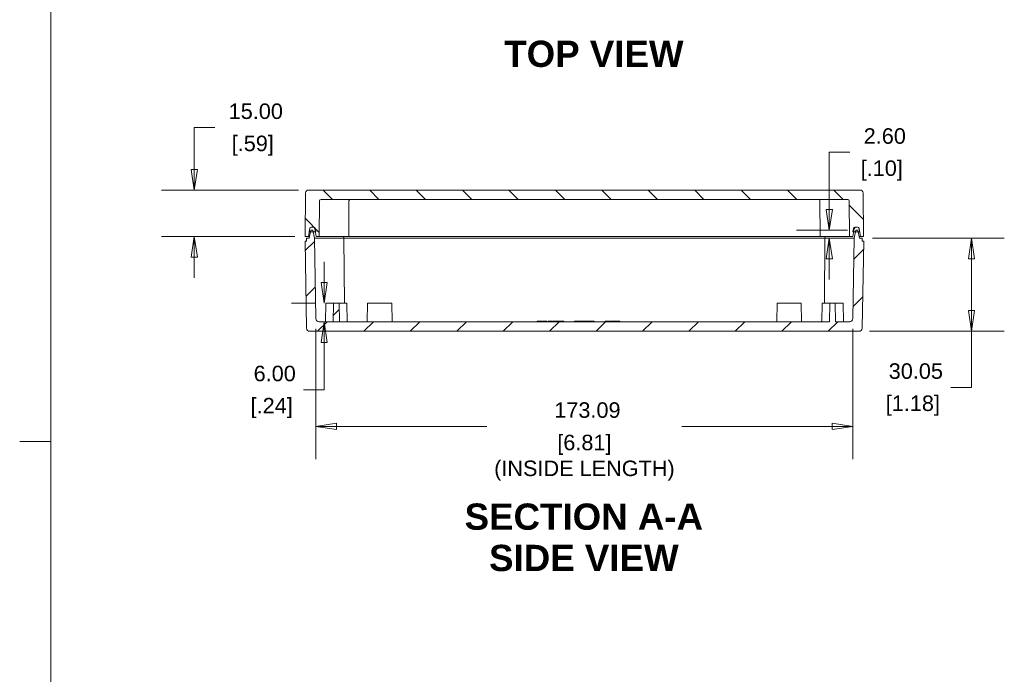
# Model space of a CAD drawing. Header units: millimetres. Extents: x 15 to 916, y 15 to 705.
# Tile 8 of 17: x 15 to 332, y 285 to 496. Entities that reach past the tile are written whole.
import ezdxf

# ---------------------------------------------------------------- set-up
doc = ezdxf.new("R2010")
doc.units = ezdxf.units.MM
doc.header["$LTSCALE"] = 3.333333
doc.layers.get('0').update_dxf_attribs({"lineweight": 25})
for name, color, linetype, lineweight in [('Dimension (ANSI)', 7, 'Continuous', 9), ('Hatch (ANSI)', 7, 'Continuous', 9), ('Sketch Geometry (ANSI)', 7, 'Continuous', 9), ('Symbol (ANSI)', 7, 'Continuous', 9), ('Visible (ANSI)', 7, 'Continuous', 9)]:
    doc.layers.add(name, color=color, linetype=linetype, lineweight=lineweight)
doc.styles.add('Label Text (ANSI)', font='arialbd.ttf')
doc.styles.add('Note Text (ANSI)', font='arial.ttf')
doc.dimstyles.new('Default - mm (ANSI)', dxfattribs={"dimscale": 3.333333, "dimtxt": 1.5, "dimasz": 2, "dimexe": 3.175, "dimexo": 1, "dimgap": 0.8, "dimtad": 0, "dimtih": 1, "dimtoh": 1, "dimrnd": 1e-08, "dimzin": 4, "dimdsep": 46, "dimtxsty": 'Note Text (ANSI)', "dimblk": 'Filled-1', "dimcen": 0.09, "dimdle": 10, "dimclrd": 256, "dimclre": 256, "dimclrt": 256, "dimadec": 1, "dimazin": 0, "dimtfac": 2.032, "dimtofl": 0, "dimtmove": 0, "dimatfit": 3, "dimfxl": 1, "dimtolj": 1, "dimtzin": 0, "dimlwd": -1, "dimlwe": -1, "dimarcsym": 0})

# ---------------------------------------------------------------- blocks, each defined once
blk = doc.blocks.new('Filled-1')
at = {"color": 0}
for p, q in [((0, 0), (-1, 0.15)), ((-1, 0.15), (-1, -0.15)), ((-1, 0), (0, 0)), ((-1, -0.15), (0, 0))]:
    blk.add_line(p, q, dxfattribs=at)
at = {"color": 0, "flags": 128}
blk.add_lwpolyline([(-1, -0.15), (0, 0), (-1, 0.15), (-1, -0.15)], dxfattribs=at)
at = {"color": 0}
blk.add_solid([(-1, -0.15), (0, 0), (-1, 0.15), (-1, -0.15)], dxfattribs=at)
blk = doc.blocks.new('*D19')
at = {"layer": 'Defpoints', "color": 0, "transparency": 16777216}
for p in [(286.61, 425.43), (285.6, 395.38), (321.85, 395.38)]:
    blk.add_point(p, dxfattribs=at)
at = {"layer": 'Dimension (ANSI)', "transparency": 16777216}
for p, q in [((289.94, 425.43), (332.43, 425.43)), ((321.85, 418.76), (321.85, 402.04)), ((288.93, 395.38), (332.43, 395.38)), ((321.85, 395.38), (321.85, 377.28)), ((321.85, 377.28), (315.18, 377.28))]:
    blk.add_line(p, q, dxfattribs=at)
at = {"layer": 'Dimension (ANSI)', "transparency": 16777216, "xscale": 6.666666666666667, "yscale": 6.666666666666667, "zscale": 6.666666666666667}
for p, rotation in [((321.85, 425.43), 90), ((321.85, 395.38), 270)]:
    blk.add_blockref('Filled-1', p, dxfattribs=dict(at, rotation=rotation))
at = {"layer": 'Dimension (ANSI)', "transparency": 16777216, "char_height": 5, "attachment_point": 5, "style": 'Note Text (ANSI)'}
for s, insert in [('\\A1; 30.05', (302.94, 382.51)), ('\\A1;[1.18]', (302.94, 371.41))]:
    blk.add_mtext(s, dxfattribs=dict(at, insert=insert))
blk = doc.blocks.new('*D20')
at = {"layer": 'Defpoints', "color": 0, "transparency": 16777216}
for p in [(71.27, 440.93), (108.18, 440.93), (107.06, 425.93)]:
    blk.add_point(p, dxfattribs=at)
at = {"layer": 'Dimension (ANSI)', "transparency": 16777216}
for p, q in [((71.27, 447.59), (71.27, 461.11)), ((71.27, 461.11), (77.94, 461.11)), ((104.85, 440.93), (60.69, 440.93)), ((103.72, 425.93), (60.69, 425.93)), ((71.27, 419.26), (71.27, 412.59))]:
    blk.add_line(p, q, dxfattribs=at)
at = {"layer": 'Dimension (ANSI)', "transparency": 16777216, "xscale": 6.666666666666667, "yscale": 6.666666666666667, "zscale": 6.666666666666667}
for p, rotation in [((71.27, 440.93), 270), ((71.27, 425.93), 90)]:
    blk.add_blockref('Filled-1', p, dxfattribs=dict(at, rotation=rotation))
at = {"layer": 'Dimension (ANSI)', "transparency": 16777216, "char_height": 5, "attachment_point": 5, "style": 'Note Text (ANSI)'}
for s, insert in [('\\A1; 15.00', (90.15, 466.33)), ('\\A1;[.59]', (90.15, 455.23))]:
    blk.add_mtext(s, dxfattribs=dict(at, insert=insert))
blk = doc.blocks.new('*D38')
at = {"layer": 'Defpoints', "color": 0, "transparency": 16777216}
for p in [(110.51, 399.46), (283.61, 399.46), (283.61, 364.71)]:
    blk.add_point(p, dxfattribs=at)
at = {"layer": 'Dimension (ANSI)', "transparency": 16777216}
for p, q in [((110.51, 396.13), (110.51, 354.13)), ((283.61, 396.13), (283.61, 354.13)), ((117.18, 364.71), (165.62, 364.71)), ((276.94, 364.71), (228.49, 364.71))]:
    blk.add_line(p, q, dxfattribs=at)
at = {"layer": 'Dimension (ANSI)', "transparency": 16777216, "xscale": 6.666666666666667, "yscale": 6.666666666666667, "zscale": 6.666666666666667, "rotation": 180}
blk.add_blockref('Filled-1', (110.51, 364.71), dxfattribs=at)
at = {"layer": 'Dimension (ANSI)', "transparency": 16777216, "xscale": 6.666666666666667, "yscale": 6.666666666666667, "zscale": 6.666666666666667}
blk.add_blockref('Filled-1', (283.61, 364.71), dxfattribs=at)
at = {"layer": 'Dimension (ANSI)', "transparency": 16777216, "char_height": 5, "attachment_point": 5, "style": 'Note Text (ANSI)'}
for s, insert in [('\\A1; 173.09', (197.06, 369.93)), ('\\A1;[6.81]{\\P(INSIDE LENGTH)}', (197.06, 354.59))]:
    blk.add_mtext(s, dxfattribs=dict(at, insert=insert))
blk = doc.blocks.new('*D39')
at = {"layer": 'Defpoints', "color": 0, "transparency": 16777216}
for p in [(276, 428.03), (285.21, 428.03), (286.61, 425.43)]:
    blk.add_point(p, dxfattribs=at)
at = {"layer": 'Dimension (ANSI)', "transparency": 16777216}
for p, q in [((276, 434.69), (276, 453.11)), ((276, 453.11), (282.66, 453.11)), ((281.87, 428.03), (265.41, 428.03)), ((283.27, 425.43), (265.41, 425.43)), ((276, 418.76), (276, 412.09))]:
    blk.add_line(p, q, dxfattribs=at)
at = {"layer": 'Dimension (ANSI)', "transparency": 16777216, "xscale": 6.666666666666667, "yscale": 6.666666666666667, "zscale": 6.666666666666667}
for p, rotation in [((276, 428.03), 270), ((276, 425.43), 90)]:
    blk.add_blockref('Filled-1', p, dxfattribs=dict(at, rotation=rotation))
at = {"layer": 'Dimension (ANSI)', "transparency": 16777216, "char_height": 5, "attachment_point": 5, "style": 'Note Text (ANSI)'}
for s, insert in [('\\A1; 2.60', (292.93, 458.33)), ('\\A1;[.10]', (292.93, 447.24))]:
    blk.add_mtext(s, dxfattribs=dict(at, insert=insert))
blk = doc.blocks.new('*D40')
at = {"layer": 'Defpoints', "color": 0, "transparency": 16777216}
for p in [(113.66, 404.48), (111.51, 398.48), (113.17, 398.48)]:
    blk.add_point(p, dxfattribs=at)
at = {"layer": 'Dimension (ANSI)', "transparency": 16777216}
for p, q in [((113.17, 411.14), (113.17, 417.81)), ((110.33, 404.48), (102.59, 404.48)), ((114.84, 398.48), (123.75, 398.48)), ((113.17, 391.81), (113.17, 376.51)), ((113.17, 376.51), (106.5, 376.51))]:
    blk.add_line(p, q, dxfattribs=at)
at = {"layer": 'Dimension (ANSI)', "transparency": 16777216, "xscale": 6.666666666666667, "yscale": 6.666666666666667, "zscale": 6.666666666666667}
for p, rotation in [((113.17, 404.48), 270), ((113.17, 398.48), 90)]:
    blk.add_blockref('Filled-1', p, dxfattribs=dict(at, rotation=rotation))
at = {"layer": 'Dimension (ANSI)', "transparency": 16777216, "char_height": 5, "attachment_point": 5, "style": 'Note Text (ANSI)'}
for s, insert in [('\\A1; 6.00', (96.24, 381.73)), ('\\A1;[.24]', (96.24, 370.63))]:
    blk.add_mtext(s, dxfattribs=dict(at, insert=insert))
blk = doc.blocks.new('Borders Hammond border')
at = {"layer": 'Sketch Geometry (ANSI)'}
for p, q in [((7.5, 208.4), (7.5, 7.5)), ((7.5, 107.95), (4.5, 107.95))]:
    blk.add_line(p, q, dxfattribs=at)

msp = doc.modelspace()

# ---------------------------------------------------------------- hatches: boundary and pattern name
at = {"layer": 'Hatch (ANSI)'}
h = msp.add_hatch(dxfattribs=at)
h.set_pattern_fill('ANSI31', color=256, scale=84.666667, angle=90.00021, style=0)
h.set_pattern_definition([(135.0002, (0, 0), (-7.48352, -7.48357), [])])
edge = h.paths.add_edge_path()
edge.add_ellipse((109.0068, 428.4271), major_axis=(0.0868, 0.4924), ratio=1, start_angle=10, end_angle=90)
edge.add_line((108.5144, 428.514), (108.3228, 427.4271))
edge.add_line((108.3228, 427.4271), (108.0583, 425.9271))
edge.add_line((108.0583, 425.9271), (107.0583, 425.9271))
edge.add_line((107.0583, 425.9271), (107.1805, 439.9359))
edge.add_ellipse((108.1805, 439.9271), major_axis=(-1, 0), ratio=1, start_angle=270, end_angle=359.5, ccw=False)
edge.add_line((108.1805, 440.9271), (285.9361, 440.9271))
edge.add_ellipse((285.9361, 439.9271), major_axis=(-0.0087, 1), ratio=1, start_angle=270, end_angle=359.5, ccw=False)
edge.add_line((286.936, 439.9359), (287.0583, 425.9271))
edge.add_line((287.0583, 425.9271), (286.0583, 425.9271))
edge.add_line((286.0583, 425.9271), (285.7938, 427.4271))
edge.add_line((285.7938, 427.4271), (285.6022, 428.514))
edge.add_ellipse((285.1098, 428.4271), major_axis=(0.5, 0), ratio=1, start_angle=10, end_angle=90)
edge.add_line((285.1098, 428.9271), (284.5068, 428.9271))
edge.add_ellipse((284.5068, 428.4271), major_axis=(0.0868, 0.4924), ratio=1, start_angle=10, end_angle=90)
edge.add_line((284.0144, 428.514), (283.8228, 427.4271))
edge.add_line((283.8228, 427.4271), (283.5583, 425.9271))
edge.add_line((283.5583, 425.9271), (282.5583, 425.9271))
edge.add_line((282.5583, 425.9271), (282.4579, 437.4315))
edge.add_ellipse((281.9579, 437.4271), major_axis=(0.5, 0), ratio=1, start_angle=0.5, end_angle=90)
edge.add_line((281.9579, 437.9271), (112.1587, 437.9271))
edge.add_ellipse((112.1587, 437.4271), major_axis=(0.0044, 0.5), ratio=1, start_angle=0.5, end_angle=90)
edge.add_line((111.6587, 437.4315), (111.5583, 425.9271))
edge.add_line((111.5583, 425.9271), (110.5583, 425.9271))
edge.add_line((110.5583, 425.9271), (110.2938, 427.4271))
edge.add_line((110.2938, 427.4271), (110.1022, 428.514))
edge.add_ellipse((109.6098, 428.4271), major_axis=(0.5, 0), ratio=1, start_angle=10, end_angle=90)
edge.add_line((109.6098, 428.9271), (109.0068, 428.9271))
h = msp.add_hatch(dxfattribs=at)
h.set_pattern_fill('ANSI31', color=256, scale=84.666667, angle=14.999978, style=0)
h.set_pattern_definition([(60, (0, 0), (-9.16543, 5.29167), [])])
edge = h.paths.add_edge_path()
edge.add_ellipse((284.329, 428.4271), major_axis=(-0.5, 0), ratio=1, start_angle=270, end_angle=350)
edge.add_line((283.8366, 428.514), (283.645, 427.4271))
edge.add_line((283.645, 427.4271), (283.8228, 427.4271))
edge.add_line((283.8228, 427.4271), (284.4834, 427.4271))
edge.add_line((284.4834, 427.4271), (285.3332, 427.4271))
edge.add_line((285.3332, 427.4271), (285.7938, 427.4271))
edge.add_line((285.7938, 427.4271), (285.6022, 428.514))
edge.add_ellipse((285.1098, 428.4271), major_axis=(-0.0868, 0.4924), ratio=1, start_angle=270, end_angle=350)
edge.add_line((285.1098, 428.9271), (284.5068, 428.9271))
edge.add_line((284.5068, 428.9271), (284.329, 428.9271))
edge = h.paths.add_edge_path()
edge.add_ellipse((109.7876, 428.4271), major_axis=(-0.0868, 0.4924), ratio=1, start_angle=270, end_angle=350)
edge.add_line((109.7876, 428.9271), (109.6098, 428.9271))
edge.add_line((109.6098, 428.9271), (109.0068, 428.9271))
edge.add_ellipse((109.0068, 428.4271), major_axis=(-0.5, 0), ratio=1, start_angle=270, end_angle=350)
edge.add_line((108.5144, 428.514), (108.3228, 427.4271))
edge.add_line((108.3228, 427.4271), (108.7834, 427.4271))
edge.add_line((108.7834, 427.4271), (109.6332, 427.4271))
edge.add_line((109.6332, 427.4271), (110.2938, 427.4271))
edge.add_line((110.2938, 427.4271), (110.4716, 427.4271))
edge.add_line((110.4716, 427.4271), (110.28, 428.514))
h = msp.add_hatch(dxfattribs=at)
h.set_pattern_fill('ANSI31', color=256, scale=84.666667, style=0)
h.set_pattern_definition([(45, (0, 0), (-7.48355, 7.48355), [])])
edge = h.paths.add_edge_path()
edge.add_line((110.0583, 425.4271), (109.6332, 427.4271))
edge.add_line((109.6332, 427.4271), (109.5056, 428.0271))
edge.add_line((109.5056, 428.0271), (108.9109, 428.0271))
edge.add_line((108.9109, 428.0271), (108.7834, 427.4271))
edge.add_line((108.7834, 427.4271), (108.3583, 425.4271))
edge.add_line((108.3583, 425.4271), (107.5083, 425.4271))
edge.add_line((107.5083, 425.4271), (107.4908, 424.4271))
edge.add_line((107.4908, 424.4271), (107.0257, 424.4271))
edge.add_line((107.0257, 424.4271), (107.5157, 396.3597))
edge.add_ellipse((108.5155, 396.3771), major_axis=(0.0175, -0.9998), ratio=1, start_angle=270, end_angle=359)
edge.add_line((108.5155, 395.3771), (285.6011, 395.3771))
edge.add_ellipse((285.6011, 396.3771), major_axis=(1, 0), ratio=1, start_angle=270, end_angle=359)
edge.add_line((286.6009, 396.3597), (287.0908, 424.4271))
edge.add_line((287.0908, 424.4271), (286.6257, 424.4271))
edge.add_line((286.6257, 424.4271), (286.6083, 425.4271))
edge.add_line((286.6083, 425.4271), (285.7583, 425.4271))
edge.add_line((285.7583, 425.4271), (285.3332, 427.4271))
edge.add_line((285.3332, 427.4271), (285.2056, 428.0271))
edge.add_line((285.2056, 428.0271), (284.6109, 428.0271))
edge.add_line((284.6109, 428.0271), (284.4834, 427.4271))
edge.add_line((284.4834, 427.4271), (284.0583, 425.4271))
edge.add_line((284.0583, 425.4271), (283.605, 399.4597))
edge.add_ellipse((282.6052, 399.4771), major_axis=(-0.0175, -0.9998), ratio=1, start_angle=1, end_angle=90, ccw=False)
edge.add_line((282.6052, 398.4771), (278.0583, 398.4771))
edge.add_line((278.0583, 398.4771), (277.9536, 404.4771))
edge.add_line((277.9536, 404.4771), (276.163, 404.4771))
edge.add_line((276.163, 404.4771), (276.0583, 398.4771))
edge.add_line((276.0583, 398.4771), (199.4426, 398.4771))
edge.add_line((199.4426, 398.4771), (199.4426, 398.4271))
edge.add_line((199.4426, 398.4271), (194.674, 398.4271))
edge.add_line((194.674, 398.4271), (194.674, 398.4771))
edge.add_line((194.674, 398.4771), (118.0583, 398.4771))
edge.add_line((118.0583, 398.4771), (117.9536, 404.4771))
edge.add_line((117.9536, 404.4771), (116.163, 404.4771))
edge.add_line((116.163, 404.4771), (116.0583, 398.4771))
edge.add_line((116.0583, 398.4771), (111.5114, 398.4771))
edge.add_ellipse((111.5114, 399.4771), major_axis=(-1, 0), ratio=1, start_angle=1, end_angle=90, ccw=False)
edge.add_line((110.5116, 399.4597), (110.0583, 425.4271))

# ---------------------------------------------------------------- linework, layer by layer
at = {"layer": 'Visible (ANSI)'}
for p, q in [((107.1805, 439.9359), (107.0583, 425.9271)), ((285.9361, 440.9271), (108.1805, 440.9271)), ((287.0583, 425.9271), (286.936, 439.9359)), ((111.5583, 425.9271), (111.6587, 437.4315)), ((112.1587, 437.9271), (281.9579, 437.9271)), ((121.0583, 425.9271), (121.1587, 437.4315)), ((273.0583, 425.9271), (272.9579, 437.4315)), ((282.4579, 437.4315), (282.5583, 425.9271)), ((109.0068, 428.9271), (109.6098, 428.9271)), ((109.7876, 428.9271), (109.0068, 428.9271)), ((285.1098, 428.9271), (284.329, 428.9271)), ((284.5068, 428.9271), (285.1098, 428.9271)), ((107.0583, 425.9271), (108.0583, 425.9271)), ((107.5083, 425.4271), (107.4908, 424.4271)), ((108.3583, 425.4271), (107.5083, 425.4271)), ((108.0583, 425.9271), (108.5144, 428.514)), ((108.4646, 425.9271), (108.0583, 425.9271)), ((108.5144, 428.514), (108.3228, 427.4271)), ((108.3228, 427.4271), (110.4716, 427.4271)), ((108.9109, 428.0271), (108.3583, 425.4271)), ((109.5056, 428.0271), (108.9109, 428.0271)), ((110.0583, 425.4271), (109.5056, 428.0271)), ((110.5116, 399.4597), (110.0583, 425.4271)), ((113.0583, 425.4271), (110.0583, 425.4271)), ((110.1022, 428.514), (110.5583, 425.9271)), ((110.4716, 427.4271), (110.28, 428.514)), ((110.5583, 425.9271), (111.5583, 425.9271)), ((113.0583, 425.9271), (111.5583, 425.9271)), ((113.5583, 425.9271), (113.0583, 425.9271)), ((113.0583, 425.4271), (113.5083, 425.4271)), ((119.5083, 425.4271), (113.5083, 425.4271)), ((113.5583, 425.9271), (121.0583, 425.9271)), ((119.5083, 425.4271), (119.402, 425.9271)), ((122.5081, 425.4271), (119.5083, 425.4271)), ((119.5083, 425.4271), (119.6911, 404.4771)), ((122.5583, 425.9271), (121.0583, 425.9271)), ((122.5081, 425.4271), (271.6085, 425.4271)), ((271.5583, 425.9271), (122.5583, 425.9271)), ((273.0583, 425.9271), (271.5583, 425.9271)), ((274.6083, 425.4271), (271.6085, 425.4271)), ((273.0583, 425.9271), (280.5583, 425.9271)), ((274.6083, 425.4271), (274.4255, 404.4771)), ((274.6083, 425.4271), (274.7146, 425.9271)), ((280.6083, 425.4271), (274.6083, 425.4271)), ((281.0583, 425.9271), (280.5583, 425.9271)), ((280.6083, 425.4271), (281.0583, 425.4271)), ((282.5583, 425.9271), (281.0583, 425.9271)), ((284.0583, 425.4271), (281.0583, 425.4271)), ((282.5583, 425.9271), (283.5583, 425.9271)), ((283.5583, 425.9271), (284.0144, 428.514)), ((284.0583, 425.4271), (283.605, 399.4597)), ((283.8366, 428.514), (283.645, 427.4271)), ((283.645, 427.4271), (285.7938, 427.4271)), ((284.6109, 428.0271), (284.0583, 425.4271)), ((285.2056, 428.0271), (284.6109, 428.0271)), ((285.7583, 425.4271), (285.2056, 428.0271)), ((285.6022, 428.514), (286.0583, 425.9271)), ((285.7938, 427.4271), (285.6022, 428.514)), ((286.0583, 425.9271), (285.652, 425.9271)), ((286.6083, 425.4271), (285.7583, 425.4271)), ((286.0583, 425.9271), (287.0583, 425.9271)), ((286.6257, 424.4271), (286.6083, 425.4271)), ((107.4908, 424.4271), (107.0257, 424.4271)), ((107.0257, 424.4271), (107.5157, 396.3597)), ((286.6009, 396.3597), (287.0908, 424.4271)), ((287.0908, 424.4271), (286.6257, 424.4271)), ((113.663, 404.4771), (113.5583, 398.4771)), ((113.663, 404.4771), (116.163, 404.4771)), ((116.163, 404.4771), (116.0583, 398.4771)), ((117.9536, 404.4771), (116.163, 404.4771)), ((118.0583, 398.4771), (117.9536, 404.4771)), ((117.9536, 404.4771), (120.4536, 404.4771)), ((120.4536, 404.4771), (120.5583, 398.4771)), ((127.1633, 404.4771), (127.0586, 398.4771)), ((127.1633, 404.4771), (134.9533, 404.4771)), ((134.9533, 404.4771), (135.058, 398.4771)), ((259.1633, 404.4771), (259.0586, 398.4771)), ((259.1633, 404.4771), (266.9533, 404.4771)), ((266.9533, 404.4771), (267.058, 398.4771)), ((273.663, 404.4771), (273.5583, 398.4771)), ((273.663, 404.4771), (276.163, 404.4771)), ((276.163, 404.4771), (276.0583, 398.4771)), ((277.9536, 404.4771), (276.163, 404.4771)), ((278.0583, 398.4771), (277.9536, 404.4771)), ((277.9536, 404.4771), (280.4536, 404.4771)), ((280.4536, 404.4771), (280.5583, 398.4771)), ((116.0583, 398.4771), (111.5114, 398.4771)), ((194.674, 398.4771), (118.0583, 398.4771)), ((181.8549, 398.4771), (181.8549, 398.6271)), ((181.8549, 398.6271), (182.1515, 398.6271)), ((182.1515, 398.4771), (182.1515, 398.6271)), ((182.1515, 398.6271), (182.3784, 398.6271)), ((182.3784, 398.6271), (182.8873, 398.6271)), ((182.8873, 398.6271), (183.4027, 398.6271)), ((183.4027, 398.4771), (183.4027, 398.6271)), ((183.6944, 398.6271), (184.9457, 398.6271)), ((183.6944, 398.4771), (183.6944, 398.6271)), ((184.9457, 398.4771), (184.9457, 398.6271)), ((185.3508, 398.4771), (185.3508, 398.6271)), ((185.3508, 398.6271), (185.6166, 398.6271)), ((185.6166, 398.4771), (185.6166, 398.6271)), ((185.6166, 398.6271), (186.5372, 398.6271)), ((186.5372, 398.4771), (186.5372, 398.6271)), ((186.5372, 398.6271), (186.803, 398.6271)), ((186.803, 398.4771), (186.803, 398.6271)), ((187.0056, 398.6271), (188.6134, 398.6271)), ((187.0056, 398.4771), (187.0056, 398.6271)), ((188.6134, 398.4771), (188.6134, 398.6271)), ((188.7009, 398.6271), (188.9408, 398.6271)), ((188.7009, 398.4771), (188.7009, 398.6271)), ((188.9408, 398.6271), (189.5858, 398.6271)), ((188.9408, 398.4771), (188.9408, 398.6271)), ((189.5858, 398.6271), (190.2293, 398.6271)), ((190.2293, 398.6271), (190.4692, 398.6271)), ((190.2293, 398.4771), (190.2293, 398.6271)), ((190.4692, 398.4771), (190.4692, 398.6271)), ((193.9086, 398.6771), (198.7333, 398.6771)), ((193.9086, 398.4771), (193.9086, 398.6771)), ((194.674, 398.4271), (194.674, 398.4771)), ((199.4426, 398.4271), (194.674, 398.4271)), ((198.7333, 398.6771), (200.2333, 398.6771)), ((198.7333, 398.4271), (198.7333, 398.6771)), ((276.0583, 398.4771), (199.4426, 398.4771)), ((199.4426, 398.4771), (199.4426, 398.4271)), ((200.2333, 398.4771), (200.2333, 398.6771)), ((203.7252, 398.6271), (203.803, 398.6271)), ((203.7252, 398.4771), (203.7252, 398.6271)), ((203.803, 398.6271), (204.3978, 398.6271)), ((203.803, 398.4771), (203.803, 398.6271)), ((204.3978, 398.6271), (205.0704, 398.6271)), ((205.0704, 398.6271), (205.085, 398.6271)), ((205.0704, 398.4771), (205.0704, 398.6271)), ((205.085, 398.4771), (205.085, 398.6271)), ((205.2504, 398.4771), (205.2504, 398.6271)), ((205.2504, 398.6271), (205.3443, 398.6271)), ((205.3444, 398.6271), (205.5518, 398.6271)), ((205.3444, 398.4771), (205.3444, 398.6271)), ((205.5518, 398.4771), (205.5518, 398.6271)), ((205.5518, 398.6271), (206.0769, 398.6271)), ((206.0769, 398.6271), (206.6069, 398.6271)), ((206.6069, 398.4771), (206.6069, 398.6271)), ((206.7965, 398.4771), (206.7965, 398.6271)), ((206.7965, 398.6271), (207.4708, 398.6271)), ((207.4708, 398.4771), (207.4708, 398.6271)), ((207.4708, 398.6271), (207.7982, 398.6271)), ((207.7982, 398.4771), (207.7982, 398.6271)), ((207.7982, 398.6271), (208.4724, 398.6271)), ((208.4724, 398.4771), (208.4724, 398.6271)), ((282.6052, 398.4771), (278.0583, 398.4771)), ((108.5155, 395.3771), (285.6011, 395.3771))]:
    msp.add_line(p, q, dxfattribs=at)
for centre, radius, start, end in [((108.1805, 439.9271), 1, 90, 179.5), ((285.9361, 439.9271), 1, 0.5, 90), ((112.1587, 437.4271), 0.5, 90, 179.5), ((121.6587, 437.4271), 0.5, 90, 179.5), ((272.4579, 437.4271), 0.5, 0.5, 90), ((281.9579, 437.4271), 0.5, 0.5, 90), ((109.0068, 428.4271), 0.5, 90, 170), ((109.0068, 428.4271), 0.5, 90, 170), ((109.6098, 428.4271), 0.5, 10, 90), ((109.7876, 428.4271), 0.5, 10, 90), ((284.329, 428.4271), 0.5, 90, 170), ((284.5068, 428.4271), 0.5, 90, 170), ((285.1098, 428.4271), 0.5, 10, 90), ((285.1098, 428.4271), 0.5, 10, 90), ((111.5114, 399.4771), 1, 181, 270), ((120.7348, 399.4771), 1, 259.81802, 270), ((273.3818, 399.4771), 1, 270, 280.18198), ((282.6052, 399.4771), 1, 270, 359), ((108.5155, 396.3771), 1, 181, 270), ((285.6011, 396.3771), 1, 270, 359)]:
    msp.add_arc(centre, radius, start, end, dxfattribs=at)

# ---------------------------------------------------------------- block references
at = {"xscale": 3.333333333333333, "yscale": 3.333333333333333, "zscale": 3.333333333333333}
msp.add_blockref('Borders Hammond border', (0, 0), dxfattribs=at)

# ---------------------------------------------------------------- texts
at = {"layer": 'Symbol (ANSI)', "attachment_point": 7, "style": 'Label Text (ANSI)'}
for s, insert, char_height in [('TOP VIEW', (171.2023, 480.5323), 8.46667), ('SECTION A-A', (158.4361, 331.2331), 8.466667), ('SIDE VIEW', (166.3188, 317.9091), 8.46667)]:
    msp.add_mtext(s, dxfattribs=dict(at, insert=insert, char_height=char_height))

# ---------------------------------------------------------------- dimensions: what is measured, and where the dimension line sits
at = {"layer": 'Dimension (ANSI)'}
for base, p1, p2, angle, text, override, picture, middle in [((71.2716, 440.9271), (107.0583, 425.9271), (108.1805, 440.9271), 90, ' <>\\X[.59]', {"dimgap": 0.8, "dimdec": 2, "dimpost": '\\X', "dimtol": 0, "dimlim": 0, "dimtp": 0, "dimtm": 0, "dimtdec": 2, "dimatfit": 1}, '*D20', (90.1479, 461.1056)), ((275.9972, 428.0271), (286.6083, 425.4271), (285.2056, 428.0271), 90, ' <>\\X[.10]', {"dimgap": 0.8, "dimdec": 2, "dimpost": '\\X', "dimtol": 0, "dimlim": 0, "dimtp": 0, "dimtm": 0, "dimtdec": 2, "dimatfit": 1}, '*D39', (292.9312, 453.1146)), ((321.8461, 395.3771), (286.6083, 425.4271), (285.6011, 395.3771), 90, ' <>\\X[1.18]', {"dimgap": 0.8, "dimdec": 2, "dimpost": '\\X', "dimtol": 0, "dimlim": 0, "dimtp": 0, "dimtm": 0, "dimtdec": 2, "dimatfit": 2}, '*D19', (302.9425, 377.2842)), ((113.1716, 398.4771), (113.663, 404.4771), (111.5114, 398.4771), 90, ' <>\\X[.24]', {"dimgap": 0.8, "dimdec": 2, "dimpost": '\\X', "dimtol": 0, "dimlim": 0, "dimtp": 0, "dimtm": 0, "dimtdec": 2, "dimatfit": 1}, '*D40', (96.2376, 376.5056)), ((283.605, 364.7092), (110.5116, 399.4597), (283.605, 399.4597), 180, ' <>\\X[6.81]{\\P(INSIDE LENGTH)}', {"dimgap": 0.8, "dimtih": 0, "dimtoh": 0, "dimdec": 2, "dimpost": '\\X', "dimtol": 0, "dimlim": 0, "dimtp": 0, "dimtm": 0, "dimtdec": 2, "dimatfit": 1}, '*D38', (197.0583, 364.7092))]:
    dim = msp.add_linear_dim(base=base, p1=p1, p2=p2, angle=angle, text=text, dimstyle='Default - mm (ANSI)', override=override, dxfattribs=at)
    dim.commit()
    dim.dimension.update_dxf_attribs({"geometry": picture, "text_midpoint": middle, "dimtype": 160})

doc.saveas('drawing.dxf')
